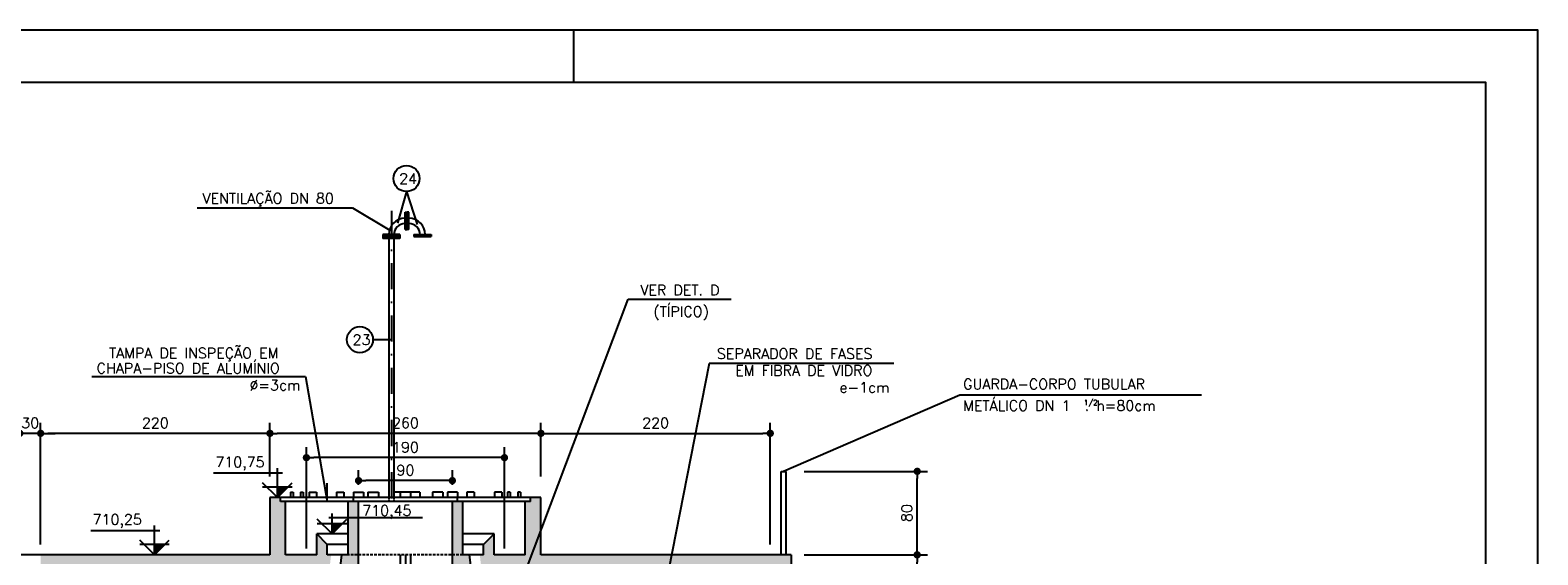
# Model space of a CAD drawing. Extents: x -5456 to -1251, y -1111 to 1859.
# Tile 24 of 24: x -2697 to -1251, y 1357 to 1859. Entities that reach past the tile are written whole.
import ezdxf

# ---------------------------------------------------------------- set-up
doc = ezdxf.new("R2010")
doc.units = 0
doc.header["$LTSCALE"] = 10
doc.header["$MEASUREMENT"] = 0
for name, pattern in [('DASHDOT', [1, 0.5, -0.25, 0, -0.25]), ('HIDDEN', [0.375, 0.25, -0.125]), ('HIDDEN2', [0.1875, 0.125, -0.0625])]:
    doc.linetypes.add(name, pattern=pattern)
doc.layers.get('0').update_dxf_attribs({"linetype": 'CONTINUOUS'})
doc.layers.get('DEFPOINTS').update_dxf_attribs({"linetype": 'CONTINUOUS'})
for name, color, linetype in [('BAR-PECAS', 3, 'CONTINUOUS'), ('ELEVAÇÃO', 2, 'CONTINUOUS'), ('PADRÃO', 5, 'CONTINUOUS'), ('PAREDES', 5, 'CONTINUOUS')]:
    doc.layers.add(name, color=color, linetype=linetype)
doc.styles.add('ROMANS', font='romans.shx')
doc.dimstyles.new('DIM1', dxfattribs={"dimtxt": 10, "dimasz": 7, "dimexe": 10, "dimexo": 20, "dimgap": 5, "dimtad": 1, "dimdec": 0, "dimzin": 0, "dimdsep": 46, "dimtxsty": 'ROMANS', "dimblk": 'DOT', "dimblk1": 'DOT', "dimblk2": 'DOT', "dimsah": 1, "dimcen": 0, "dimclrd": 6, "dimclre": 6, "dimclrt": 2, "dimadec": 0, "dimazin": 0, "dimtfac": 1e-07, "dimtdec": 0, "dimtix": 1, "dimtmove": 2, "dimatfit": 3, "dimldrblk": 'DOT', "dimfxl": 0, "dimtolj": 1, "dimtzin": 0, "dimarcsym": 0})

# ---------------------------------------------------------------- blocks, each defined once
blk = doc.blocks.new('DOT')
at = {"color": 0, "linetype": 'ByBlock'}
blk.add_line((-0.5, 0), (-1, 0), dxfattribs=at)
at = {"color": 0, "linetype": 'ByBlock', "const_width": 0.5}
blk.add_lwpolyline([(-0.25, 0, 1), (0.25, 0, 1)], format="xyb", close=True, dxfattribs=at)
blk = doc.blocks.new('*D98')
at = {"color": 9, "lineweight": -2}
for p, q in [((-2687.4, 1366.6), (-2687.4, 1483)), ((-2467.4, 1431.6), (-2467.4, 1483)), ((-2474.4, 1473), (-2680.4, 1473))]:
    blk.add_line(p, q, dxfattribs=at)
at = {"layer": 'DEFPOINTS', "color": 0}
for p in [(-2687.4, 1473), (-2467.4, 1411.6), (-2687.4, 1346.6)]:
    blk.add_point(p, dxfattribs=at)
at = {"color": 9, "lineweight": -2, "xscale": 7, "yscale": 7, "zscale": 7, "rotation": 180}
blk.add_blockref('DOT', (-2687.4, 1473), dxfattribs=at)
at = {"color": 9, "lineweight": -2, "xscale": 7, "yscale": 7, "zscale": 7}
blk.add_blockref('DOT', (-2467.4, 1473), dxfattribs=at)
at = {"color": 3, "insert": (-2577.4, 1483), "char_height": 10, "attachment_point": 5, "style": 'ROMANS'}
blk.add_mtext('\\A1;220', dxfattribs=at)
blk = doc.blocks.new('_DOT')
at = {"color": 0, "linetype": 'ByBlock'}
blk.add_line((-0.5, 0), (-1, 0), dxfattribs=at)
at = {"color": 0, "linetype": 'ByBlock', "const_width": 0.5}
blk.add_lwpolyline([(-0.25, 0, 1), (0.25, 0, 1)], format="xyb", close=True, dxfattribs=at)
blk = doc.blocks.new('*D106')
at = {"layer": 'DEFPOINTS', "color": 0}
for p in [(-1966, 1356.6), (-1846.5, 1356.6), (-1966, 646.6)]:
    blk.add_point(p, dxfattribs=at)
at = {"layer": 'PAREDES', "color": 9, "lineweight": -2}
for p, q in [((-1946, 1356.6), (-1836.5, 1356.6)), ((-1846.5, 653.6), (-1846.5, 1349.6)), ((-1946, 646.6), (-1836.5, 646.6))]:
    blk.add_line(p, q, dxfattribs=at)
at = {"layer": 'PAREDES', "color": 9, "lineweight": -2, "xscale": 7, "yscale": 7, "zscale": 7}
for p, rotation in [((-1846.5, 1356.6), 90), ((-1846.5, 646.6), 270)]:
    blk.add_blockref('DOT', p, dxfattribs=dict(at, rotation=rotation))
at = {"layer": 'PAREDES', "color": 3, "insert": (-1856.5, 1001.6), "char_height": 10, "attachment_point": 5, "rotation": 90, "style": 'ROMANS'}
blk.add_mtext('\\A1;715', dxfattribs=at)
blk = doc.blocks.new('*D118')
at = {"color": 9, "lineweight": -2}
for p, q in [((-2207.4, 1451.6), (-2207.4, 1483)), ((-1987.4, 1366.6), (-1987.4, 1483)), ((-2200.4, 1473), (-1994.4, 1473))]:
    blk.add_line(p, q, dxfattribs=at)
at = {"layer": 'DEFPOINTS', "color": 0}
for p in [(-1987.4, 1473), (-2207.4, 1431.6), (-1987.4, 1346.6)]:
    blk.add_point(p, dxfattribs=at)
at = {"color": 9, "lineweight": -2, "xscale": 7, "yscale": 7, "zscale": 7, "rotation": 180}
blk.add_blockref('DOT', (-2207.4, 1473), dxfattribs=at)
at = {"color": 9, "lineweight": -2, "xscale": 7, "yscale": 7, "zscale": 7}
blk.add_blockref('DOT', (-1987.4, 1473), dxfattribs=at)
at = {"color": 3, "insert": (-2097.4, 1483), "char_height": 10, "attachment_point": 5, "style": 'ROMANS'}
blk.add_mtext('\\A1;220', dxfattribs=at)
blk = doc.blocks.new('*D121')
at = {"color": 9, "lineweight": -2}
for p, q in [((-2467.4, 1431.6), (-2467.4, 1483)), ((-2207.4, 1431.6), (-2207.4, 1483)), ((-2214.4, 1473), (-2460.4, 1473))]:
    blk.add_line(p, q, dxfattribs=at)
at = {"layer": 'DEFPOINTS', "color": 0}
for p in [(-2467.4, 1473), (-2467.4, 1411.6), (-2207.4, 1411.6)]:
    blk.add_point(p, dxfattribs=at)
at = {"color": 9, "lineweight": -2, "xscale": 7, "yscale": 7, "zscale": 7, "rotation": 180}
blk.add_blockref('DOT', (-2467.4, 1473), dxfattribs=at)
at = {"color": 9, "lineweight": -2, "xscale": 7, "yscale": 7, "zscale": 7}
blk.add_blockref('DOT', (-2207.4, 1473), dxfattribs=at)
at = {"color": 3, "insert": (-2337.4, 1483), "char_height": 10, "attachment_point": 5, "style": 'ROMANS'}
blk.add_mtext('\\A1;260', dxfattribs=at)
blk = doc.blocks.new('*D122')
at = {"color": 9, "lineweight": -2}
for p, q in [((-2432.4, 1362.8), (-2432.4, 1459.7)), ((-2249.4, 1449.7), (-2425.4, 1449.7)), ((-2242.4, 1362.8), (-2242.4, 1459.7))]:
    blk.add_line(p, q, dxfattribs=at)
at = {"layer": 'DEFPOINTS', "color": 0}
for p in [(-2432.4, 1449.7), (-2432.4, 1342.8), (-2242.4, 1342.8)]:
    blk.add_point(p, dxfattribs=at)
at = {"color": 9, "lineweight": -2, "xscale": 7, "yscale": 7, "zscale": 7, "rotation": 180}
blk.add_blockref('DOT', (-2432.4, 1449.7), dxfattribs=at)
at = {"color": 9, "lineweight": -2, "xscale": 7, "yscale": 7, "zscale": 7}
blk.add_blockref('DOT', (-2242.4, 1449.7), dxfattribs=at)
at = {"color": 3, "insert": (-2337.4, 1459.7), "char_height": 10, "attachment_point": 5, "style": 'ROMANS'}
blk.add_mtext('\\A1;190', dxfattribs=at)
blk = doc.blocks.new('*D123')
at = {"color": 9, "lineweight": -2}
for p, q in [((-2382.4, 1423.8), (-2382.4, 1437.7)), ((-2292.4, 1423.8), (-2292.4, 1437.7)), ((-2299.4, 1427.7), (-2375.4, 1427.7))]:
    blk.add_line(p, q, dxfattribs=at)
at = {"layer": 'DEFPOINTS', "color": 0}
for p in [(-2382.4, 1427.7), (-2382.4, 1403.8), (-2292.4, 1403.8)]:
    blk.add_point(p, dxfattribs=at)
at = {"color": 9, "lineweight": -2, "xscale": 7, "yscale": 7, "zscale": 7, "rotation": 180}
blk.add_blockref('DOT', (-2382.4, 1427.7), dxfattribs=at)
at = {"color": 9, "lineweight": -2, "xscale": 7, "yscale": 7, "zscale": 7}
blk.add_blockref('DOT', (-2292.4, 1427.7), dxfattribs=at)
at = {"color": 3, "insert": (-2337.4, 1437.7), "char_height": 10, "attachment_point": 5, "style": 'ROMANS'}
blk.add_mtext('\\A1;90', dxfattribs=at)
blk = doc.blocks.new('*D183')
at = {"layer": 'DEFPOINTS', "color": 0}
for p in [(-1975, 1436.6), (-1846.4, 1436.6), (-1975, 1356.6)]:
    blk.add_point(p, dxfattribs=at)
at = {"layer": 'PAREDES', "color": 9, "lineweight": -2}
for p, q in [((-1955, 1436.6), (-1836.4, 1436.6)), ((-1846.4, 1363.6), (-1846.4, 1429.6)), ((-1955, 1356.6), (-1836.4, 1356.6))]:
    blk.add_line(p, q, dxfattribs=at)
at = {"layer": 'PAREDES', "color": 9, "lineweight": -2, "xscale": 7, "yscale": 7, "zscale": 7}
for p, rotation in [((-1846.4, 1436.6), 90), ((-1846.4, 1356.6), 270)]:
    blk.add_blockref('DOT', p, dxfattribs=dict(at, rotation=rotation))
at = {"layer": 'PAREDES', "color": 3, "insert": (-1856.4, 1396.6), "char_height": 10, "attachment_point": 5, "rotation": 90, "style": 'ROMANS'}
blk.add_mtext('\\A1;80', dxfattribs=at)
blk = doc.blocks.new('*D184')
at = {"color": 9, "lineweight": -2}
for p, q in [((-2707.4, 1366.6), (-2707.4, 1483)), ((-2687.4, 1366.6), (-2687.4, 1483)), ((-2714.4, 1473), (-2721.4, 1473)), ((-2687.4, 1473), (-2707.4, 1473)), ((-2680.4, 1473), (-2673.4, 1473))]:
    blk.add_line(p, q, dxfattribs=at)
at = {"layer": 'DEFPOINTS', "color": 0}
for p in [(-2707.4, 1473), (-2707.4, 1346.6), (-2687.4, 1346.6)]:
    blk.add_point(p, dxfattribs=at)
at = {"color": 9, "lineweight": -2, "xscale": 7, "yscale": 7, "zscale": 7}
blk.add_blockref('DOT', (-2707.4, 1473), dxfattribs=at)
at = {"color": 9, "lineweight": -2, "xscale": 7, "yscale": 7, "zscale": 7, "rotation": 180}
blk.add_blockref('DOT', (-2687.4, 1473), dxfattribs=at)
at = {"color": 3, "insert": (-2697.4, 1483), "char_height": 10, "attachment_point": 5, "style": 'ROMANS'}
blk.add_mtext('\\A1;30', dxfattribs=at)

msp = doc.modelspace()

# ---------------------------------------------------------------- hatches: boundary and pattern name
at = {"layer": 'BAR-PECAS'}
h = msp.add_hatch(dxfattribs=at)
h.set_pattern_fill('AR-CONC', color=9, scale=3, style=0)
h.set_pattern_definition([(130, (-6773.341, 422.594), (-21.517805, -1.882564), [2.25, -24.75]), (185, (-6773.34, 422.594), (4.16254, 22.56576), [1.8, -19.8]), (79.5486, (-6775.134, 422.437), (-17.35528, 20.68319), [1.91221, -21.03426]), (133.8158, (-6773.34, 428.594), (-32.01723, -4.96557), [3.375, -37.125]), (83.3644, (-6776.01, 428.18), (-28.03988, 29.22354), [2.8683, -31.5514]), (188.8158, (-6773.34, 428.594), (-28.03986, 29.22356), [2.7, -29.7]), (159, (-6776.341, 427.094), (-17.90721, -12.078567), [2.25, -24.75]), (214, (-6776.34, 427.094), (-7.29946, 21.7545), [1.8, -19.8]), (108.5486, (-6777.833, 426.087), (-25.20668, 9.675915), [1.91221, -21.03426]), (142.5, (-6773.341, 422.594), (-0.364796, 9.986816), [0, -19.56, 0, -20.1, 0, -19.875]), (172.5, (-6773.341, 422.594), (-7.892086, 11.832351), [0, -11.46, 0, -19.11, 0, -7.575]), (212.5, (-6766.651, 422.594), (-16.014673, -0.676646), [0, -7.5, 0, -23.4, 0, -31.05]), (222.5, (-6763.651, 422.594), (-17.495585, 3.00315), [0, -9.75, 0, -15.54, 0, -22.05])])
h.paths.add_polyline_path([(-2687.4, 1356.6), (-2467.4, 1356.6), (-2467.4, 1411.6), (-2457.4, 1411.6), (-2457.4, 1407.6), (-2452.4, 1407.6), (-2452.4, 1356.6), (-2422.4, 1356.6), (-2422.4, 1376.6), (-2412.4, 1366.6), (-2412.4, 1356.6), (-2408.7, 1356.6), (-2409.9, 1346.6), (-2422.4, 1346.6), (-2422.4, 1295), (-2432.3, 1295), (-2432.3, 1292), (-2422.4, 1292), (-2422.4, 1286.6), (-2437.4, 1286.6), (-2437.4, 1346.6), (-2687.4, 1346.6)])
h.paths.add_polyline_path([(-2207.4, 1367.2), (-2207.4, 1356.6), (-2078.1, 1356.6), (-2080.2, 1346.6), (-2217.1, 1346.6)])
h.paths.add_polyline_path([(-2222.4, 1407.6), (-2217.4, 1407.6), (-2217.4, 1411.6), (-2207.4, 1411.6), (-2207.4, 1401.6), (-2207.4, 1367.2), (-2217.1, 1346.6), (-2237.4, 1346.6), (-2237.4, 1320.5, 0.135637), (-2252.4, 1321), (-2252.4, 1346.6), (-2264.9, 1346.6), (-2266.1, 1356.6), (-2262.4, 1356.6), (-2262.4, 1366.6), (-2252.4, 1376.6), (-2252.4, 1356.6), (-2222.4, 1356.6)])
h.paths.add_polyline_path([(-2252.4, 1321, -0.135637), (-2237.4, 1320.5), (-2237.4, 1286.6), (-2252.4, 1286.6), (-2252.4, 1292), (-2242.5, 1292), (-2242.5, 1295), (-2252.4, 1295)])
h.paths.add_polyline_path([(-2292.4, 1407.6), (-2282.4, 1407.6), (-2282.4, 1356.6), (-2292.4, 1356.6)])
h.paths.add_polyline_path([(-2292.4, 1356.6), (-2282.4, 1356.6), (-2276.2, 1356.6), (-2275, 1346.6), (-2292.4, 1346.6)])
h.paths.add_polyline_path([(-2392.4, 1407.6), (-2382.4, 1407.6), (-2382.4, 1356.6), (-2392.4, 1356.6)])
h.paths.add_polyline_path([(-2398.6, 1356.6), (-2392.4, 1356.6), (-2382.4, 1356.6), (-2382.4, 1346.6), (-2399.8, 1346.6)])
h.paths.add_polyline_path([(-2078.1, 1356.6), (-1967.4, 1356.6), (-1967.4, 1083.6), (-1978.3, 1058.8, 0.06849), (-1987.4, 1065.9), (-1987.4, 1246.6), (-2017.4, 1246.6), (-2017.4, 1286.6), (-2007.4, 1276.6), (-2007.4, 1256.6), (-1987.4, 1256.6), (-1987.4, 1346.6), (-2080.2, 1346.6)])
h.paths.add_polyline_path([(-1987.4, 1065.9, -0.208186), (-1967.4, 1038.7), (-1967.4, 1019.9, -0.208186), (-1987.4, 992.8), (-1987.4, 1006.4), (-1984.3, 1006.4), (-1984.3, 1007.8), (-1987.4, 1007.8)])
h.paths.add_polyline_path([(-1967.4, 1083.6), (-1967.4, 1038.7, 0.137731), (-1978.3, 1058.8)])
h.paths.add_polyline_path([(-1987.4, 992.8, 0.208186), (-1967.4, 1019.9), (-1967.4, 957.6), (-1987.4, 962.3)])
h.paths.add_polyline_path([(-1987.4, 945.5), (-1984, 945.6), (-1984, 946.9), (-1987.4, 946.9), (-1987.4, 962.3), (-1967.4, 957.6), (-1967.4, 626.6), (-2220.5, 626.6), (-2217.3, 634.4, 0.538906), (-2171.9, 646.6), (-1987.4, 646.6)])
h.paths.add_polyline_path([(-2225.4, 646.6), (-2184.7, 646.6), (-2184.7, 642.3), (-2183.2, 642.3), (-2183.2, 646.6), (-2171.9, 646.6, -0.72294)])
h.paths.add_polyline_path([(-2687.4, 646.6), (-2491.7, 646.6), (-2491.7, 642.3), (-2490.2, 642.3), (-2490.2, 646.6), (-2338.3, 646.6), (-2338.3, 642.3), (-2336.8, 642.3), (-2336.8, 646.6), (-2225.4, 646.6, 0.132437), (-2217.3, 634.4), (-2220.5, 626.6), (-2687.4, 626.6)])
h.paths.add_polyline_path([(-2687.4, 1256.6), (-2667.4, 1256.6), (-2667.4, 1276.6), (-2657.4, 1286.6), (-2657.4, 1246.6), (-2687.4, 1246.6)])
at = {"layer": 'ELEVAÇÃO'}
for points in [[(-2460.3, 1421.7), (-2450.2, 1421.7), (-2460.3, 1411.6)], [(-2407.8, 1386.7), (-2397.7, 1386.7), (-2407.8, 1376.6)], [(-2578.1, 1366.7), (-2568, 1366.7), (-2578.1, 1356.6)]]:
    msp.add_hatch(color=256, dxfattribs=at).paths.add_polyline_path(points)

# ---------------------------------------------------------------- linework, layer by layer
at = {"color": 9}
for p, q in [((-2336.4, 1704.7), (-2345, 1674.4)), ((-2336.4, 1704.7), (-2326.3, 1673.2)), ((-2537.3, 1689.2), (-2388.1, 1689.2)), ((-2388.1, 1689.2), (-2352.3, 1667.6)), ((-2230.9, 1317.5), (-2123.8, 1601.6)), ((-2123.8, 1601.6), (-2024.8, 1601.6)), ((-2368.6, 1562.8), (-2350.9, 1562.8)), ((-2046.1, 1539.9), (-2125.5, 1135.4)), ((-1868.8, 1539.9), (-2046.1, 1539.9)), ((-2638.4, 1527.5), (-2433.3, 1527.5)), ((-2433.3, 1527.5), (-2412.6, 1407.7)), ((-1805.6, 1509.5), (-1974.6, 1436.6)), ((-1573.8, 1509.5), (-1805.6, 1509.5)), ((-2412.6, 1407.7), (-2412.5, 1425.3))]:
    msp.add_line(p, q, dxfattribs=at)
at = {"color": 9, "linetype": 'DASHDOT', "ltscale": 5}
for p, q in [((-2350.9, 1686.2), (-2350.9, 1407.6)), ((-2337.4, 1356.6), (-2337.4, 675.4))]:
    msp.add_line(p, q, dxfattribs=at)
at = {"color": 3}
for p, q in [((-2337.8, 1668.4), (-2337.8, 1684.9)), ((-2337.8, 1684.9), (-2335.9, 1684.9)), ((-2335.9, 1668.4), (-2335.9, 1684.9)), ((-2334, 1684.9), (-2335.9, 1684.9)), ((-2334, 1668.4), (-2334, 1684.9)), ((-2359.2, 1663.5), (-2359.2, 1659.7)), ((-2342.7, 1663.5), (-2359.2, 1663.5)), ((-2342.7, 1663.5), (-2342.7, 1659.7)), ((-2337.8, 1668.4), (-2335.9, 1668.4)), ((-2334, 1668.4), (-2335.9, 1668.4)), ((-2329.2, 1663.5), (-2329.2, 1661.6)), ((-2329.2, 1663.5), (-2312.7, 1663.5)), ((-2312.7, 1663.5), (-2312.7, 1661.6)), ((-2342.7, 1661.6), (-2359.2, 1661.6)), ((-2342.7, 1659.7), (-2359.2, 1659.7)), ((-2353.4, 1659.7), (-2353.4, 1411.6)), ((-2348.4, 1659.7), (-2348.4, 1411.6)), ((-2329.2, 1661.6), (-2312.7, 1661.6)), ((-2447.7, 1416.6), (-2445.1, 1416.6)), ((-2447.7, 1416.6), (-2447.7, 1411.6)), ((-2445.1, 1416.6), (-2445.1, 1411.6)), ((-2438, 1416.6), (-2438, 1411.6)), ((-2438, 1416.6), (-2435.4, 1416.6)), ((-2435.4, 1416.6), (-2435.4, 1411.6)), ((-2429.9, 1416.6), (-2422.8, 1416.6)), ((-2429.9, 1416.6), (-2429.9, 1411.6)), ((-2422.8, 1416.6), (-2422.8, 1411.6)), ((-2403.4, 1416.6), (-2396.4, 1416.6)), ((-2403.4, 1416.6), (-2403.4, 1411.6)), ((-2396.4, 1416.6), (-2396.4, 1411.6)), ((-2387.3, 1416.6), (-2377.6, 1416.6)), ((-2387.3, 1416.6), (-2387.3, 1411.6)), ((-2377.6, 1416.6), (-2377.6, 1411.6)), ((-2341.6, 1416.6), (-2348.4, 1416.6)), ((-2332.4, 1416.6), (-2342.4, 1416.6)), ((-2342.4, 1416.6), (-2342.4, 1411.6)), ((-2323.6, 1416.6), (-2333.2, 1416.6)), ((-2332.4, 1416.6), (-2332.4, 1411.6)), ((-2323.6, 1416.6), (-2323.6, 1411.6)), ((-2297.2, 1416.6), (-2297.2, 1411.6)), ((-2287.6, 1416.6), (-2297.2, 1416.6)), ((-2287.6, 1416.6), (-2287.6, 1411.6)), ((-2271.4, 1416.6), (-2278.5, 1416.6)), ((-2278.5, 1416.6), (-2278.5, 1411.6)), ((-2271.4, 1416.6), (-2271.4, 1411.6)), ((-2245, 1416.6), (-2252, 1416.6)), ((-2252, 1416.6), (-2252, 1411.6)), ((-2245, 1416.6), (-2245, 1411.6)), ((-2236.9, 1416.6), (-2239.5, 1416.6)), ((-2239.5, 1416.6), (-2239.5, 1411.6)), ((-2236.9, 1416.6), (-2236.9, 1411.6)), ((-2227.1, 1416.6), (-2229.7, 1416.6)), ((-2229.7, 1416.6), (-2229.7, 1411.6)), ((-2227.1, 1416.6), (-2227.1, 1411.6)), ((-2392.4, 1376.6), (-2422.4, 1376.6)), ((-2252.4, 1376.6), (-2282.4, 1376.6)), ((-2392.4, 1366.6), (-2412.4, 1366.6)), ((-2262.4, 1366.6), (-2282.4, 1366.6)), ((-2398.6, 1356.6), (-2467.7, 782)), ((-2342.4, 1356.6), (-2342.4, 783.3)), ((-2332.4, 1356.6), (-2332.4, 783.3)), ((-2276.2, 1356.6), (-2207.2, 782))]:
    msp.add_line(p, q, dxfattribs=at)
at = {"color": 5}
for p, q in [((-2207.4, 1411.6), (-2467.4, 1411.6)), ((-2467.4, 1411.6), (-2467.4, 1356.6)), ((-2457.4, 1407.6), (-2457.4, 1411.6)), ((-2217.4, 1407.6), (-2457.4, 1407.6)), ((-2452.4, 1356.6), (-2452.4, 1407.6)), ((-2392.4, 1356.6), (-2392.4, 1407.6)), ((-2387.4, 1407.6), (-2387.4, 1411.6)), ((-2382.4, 1346.6), (-2382.4, 1407.6)), ((-2292.4, 1346.6), (-2292.4, 1407.6)), ((-2287.4, 1407.6), (-2287.4, 1411.6)), ((-2282.4, 1356.6), (-2282.4, 1407.6)), ((-2222.4, 1356.6), (-2222.4, 1407.6)), ((-2217.4, 1407.6), (-2217.4, 1411.6)), ((-2207.4, 1401.6), (-2207.4, 1411.6)), ((-2207.4, 1356.6), (-2207.4, 1401.6)), ((-2422.4, 1356.6), (-2422.4, 1376.6)), ((-2412.4, 1366.6), (-2422.4, 1376.6)), ((-2262.4, 1366.6), (-2252.4, 1376.6)), ((-2252.4, 1356.6), (-2252.4, 1376.6)), ((-2412.4, 1356.6), (-2412.4, 1366.6)), ((-2262.4, 1356.6), (-2262.4, 1366.6)), ((-2467.4, 1356.6), (-2927.4, 1356.6)), ((-2422.4, 1356.6), (-2452.4, 1356.6)), ((-2392.4, 1356.6), (-2412.4, 1356.6)), ((-2262.4, 1356.6), (-2282.4, 1356.6)), ((-2222.4, 1356.6), (-2252.4, 1356.6)), ((-1967.4, 1356.6), (-2207.4, 1356.6))]:
    msp.add_line(p, q, dxfattribs=at)
at = {"color": 4}
for p, q in [((-2373.4, 1416.6), (-2373.4, 1411.6)), ((-2373.4, 1416.6), (-2363.4, 1416.6)), ((-2363.4, 1416.6), (-2363.4, 1411.6)), ((-2311.4, 1416.6), (-2311.4, 1411.6)), ((-2301.4, 1416.6), (-2311.4, 1416.6)), ((-2301.4, 1416.6), (-2301.4, 1411.6))]:
    msp.add_line(p, q, dxfattribs=at)
at = {"color": 7, "linetype": 'HIDDEN2'}
for p, q in [((-2353.4, 1411.6), (-2353.4, 1407.6)), ((-2348.4, 1411.6), (-2348.4, 1407.6))]:
    msp.add_line(p, q, dxfattribs=at)
at = {"color": 7, "linetype": 'HIDDEN'}
msp.add_line((-2282.4, 1356.6), (-2392.4, 1356.6), dxfattribs=at)
at = {"color": 5, "linetype": 'Continuous'}
msp.add_line((-1967.4, 1356.6), (-1967.4, 646.6), dxfattribs=at)
at = {"color": 9}
for centre in [(-2336.4, 1717.2), (-2381.1, 1562.8)]:
    msp.add_circle(centre, 12.5, dxfattribs=at)
at = {"color": 3}
for centre, radius, start, end in [((-2337.8, 1663.5), 15.6, 90, 180), ((-2334, 1663.5), 15.6, 0, 90), ((-2337.8, 1663.5), 10.6, 90, 180), ((-2334, 1663.5), 10.6, 0, 90)]:
    msp.add_arc(centre, radius, start, end, dxfattribs=at)
at = {"layer": 'BAR-PECAS', "color": 3}
for p, q in [((-1977, 1436.6), (-1972.2, 1436.6)), ((-1977, 1356.6), (-1977, 1436.6)), ((-1972.2, 1356.6), (-1972.2, 1436.6))]:
    msp.add_line(p, q, dxfattribs=at)
at = {"layer": 'ELEVAÇÃO', "color": 3, "linetype": 'Continuous'}
for p, q in [((-2455.3, 1434.7), (-2521.4, 1434.7)), ((-2460.3, 1411.6), (-2460.3, 1439.7)), ((-2460.3, 1411.6), (-2474.5, 1425.7)), ((-2474.5, 1421.7), (-2446.2, 1421.7)), ((-2460.3, 1411.6), (-2446.2, 1425.7)), ((-2407.8, 1376.6), (-2422, 1390.7)), ((-2321, 1392), (-2411, 1392)), ((-2407.8, 1376.6), (-2407.8, 1396.2)), ((-2407.8, 1376.6), (-2393.7, 1390.7)), ((-2573.1, 1379.7), (-2639.2, 1379.7)), ((-2578.1, 1356.6), (-2578.1, 1384.7)), ((-2422, 1386.7), (-2393.7, 1386.7)), ((-2578.1, 1356.6), (-2592.3, 1370.7)), ((-2592.3, 1366.7), (-2564, 1366.7)), ((-2578.1, 1356.6), (-2564, 1370.7))]:
    msp.add_line(p, q, dxfattribs=at)
at = {"layer": 'PADRÃO', "color": 2}
msp.add_line((-2176, 1809.4), (-2176, 1859.4), dxfattribs=at)
msp.add_lwpolyline([(-5456, 1859.4), (-5456, -1110.6), (-1251, -1110.6), (-1251, 1859.4), (-5456, 1859.4)], dxfattribs=at)
at = {"layer": 'PADRÃO', "color": 1}
msp.add_lwpolyline([(-5331, -1060.6), (-1301, -1060.6), (-1301, 1809.4), (-5331, 1809.4)], close=True, dxfattribs=at)

# ---------------------------------------------------------------- texts
at = {"color": 2, "style": 'ROMANS'}
for s, p in [('24', (-2343.4, 1712.1)), ('23', (-2388.1, 1557.7))]:
    msp.add_text(s, height=10, dxfattribs=at).set_placement(p)
at = {"color": 3, "style": 'ROMANS'}
for s, p in [('VENTILAÇÃO DN 80', (-2532.1, 1693.2)), ('VER DET. D', (-2112, 1605.3)), ('(TÍPICO)', (-2099.5, 1584.7)), ('TAMPA DE INSPEÇÃO EM ', (-2621.8, 1544.9)), ('SEPARADOR DE FASES', (-2038.6, 1544.4)), ('CHAPA-PISO DE ALUMÍNIO', (-2633.7, 1530.4)), ('EM FIBRA DE VIDRO', (-2021, 1528.2)), ('%%C=3cm', (-2487, 1514.2)), ('e-1cm', (-1921, 1512)), ('GUARDA-CORPO TUBULAR', (-1802.3, 1515.2)), ('METÁLICO DN 1  . h=80cm', (-1802.3, 1494.6)), ('710,75', (-2519.7, 1440.5)), ('710,45', (-2378.8, 1394.1)), ('710,25', (-2637.5, 1385.5))]:
    msp.add_text(s, height=10, dxfattribs=at).set_placement(p)
at = {"color": 3, "ltscale": 0.3, "style": 'ROMANS'}
msp.add_text('1/2', height=5, dxfattribs=at).set_placement((-1686.6, 1500))

# ---------------------------------------------------------------- dimensions: what is measured, and where the dimension line sits
at = {"color": 2}
dim = msp.add_linear_dim(base=(-2707.4, 1473), p1=(-2687.4, 1346.6), p2=(-2707.4, 1346.6), text='30', dimstyle='DIM1', override={"dimclrd": 9, "dimclre": 9, "dimclrt": 3}, dxfattribs=at)
dim.commit()
dim.dimension.update_dxf_attribs({"geometry": '*D184', "text_midpoint": (-2697.4, 1483)})
for base, p1, p2, picture, middle in [((-2687.4, 1473), (-2467.4, 1411.6), (-2687.4, 1346.6), '*D98', (-2577.4, 1483)), ((-2467.4, 1473), (-2207.4, 1411.6), (-2467.4, 1411.6), '*D121', (-2337.4, 1483)), ((-1987.4, 1473), (-2207.4, 1431.6), (-1987.4, 1346.6), '*D118', (-2097.4, 1483)), ((-2432.4, 1449.7), (-2242.4, 1342.8), (-2432.4, 1342.8), '*D122', (-2337.4, 1459.7)), ((-2382.4, 1427.7), (-2292.4, 1403.8), (-2382.4, 1403.8), '*D123', (-2337.4, 1437.7))]:
    dim = msp.add_linear_dim(base=base, p1=p1, p2=p2, angle=180, dimstyle='DIM1', override={"dimclrd": 9, "dimclre": 9, "dimclrt": 3}, dxfattribs=at)
    dim.commit()
    dim.dimension.update_dxf_attribs({"geometry": picture, "text_midpoint": middle})
at = {"layer": 'PAREDES'}
dim = msp.add_linear_dim(base=(-1846.4, 1436.6), p1=(-1975, 1356.6), p2=(-1975, 1436.6), angle=90, dimstyle='DIM1', override={"dimclrd": 9, "dimclre": 9, "dimclrt": 3}, dxfattribs=at)
dim.commit()
dim.dimension.update_dxf_attribs({"geometry": '*D183', "text_midpoint": (-1856.4, 1396.6)})
dim = msp.add_linear_dim(base=(-1846.5, 1356.6), p1=(-1966, 646.6), p2=(-1966, 1356.6), angle=90, text='715', dimstyle='DIM1', override={"dimclrd": 9, "dimclre": 9, "dimclrt": 3}, dxfattribs=at)
dim.commit()
dim.dimension.update_dxf_attribs({"geometry": '*D106', "text_midpoint": (-1856.5, 1001.6)})

doc.saveas('drawing.dxf')
